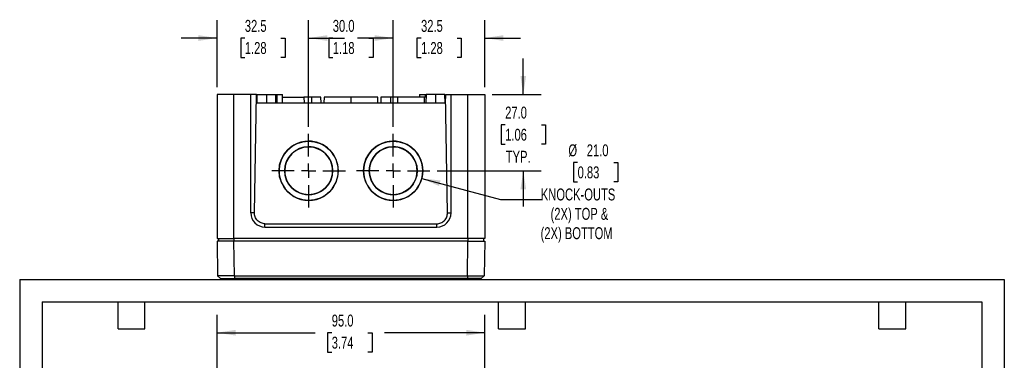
# Model space of a CAD drawing. Header units: millimetres. Extents: x 0 to 543, y 0 to 397.
# Tile 2 of 5: x 0 to 349, y 241 to 362. Entities that reach past the tile are written whole.
import ezdxf

# ---------------------------------------------------------------- set-up
doc = ezdxf.new("R2010")
doc.units = ezdxf.units.MM
doc.header["$LTSCALE"] = 2
doc.linetypes.add('CENTERX2', pattern=[20.32, 12.7, -2.54, 2.54, -2.54])
doc.layers.add('CENTER', color=40, linetype='CENTERX2')
doc.layers.add('DIMENSIONS', color=140, linetype='Continuous', lineweight=25)
doc.layers.add('TEXT', color=140, linetype='Continuous', lineweight=25)
doc.styles.add('SLDTEXTSTYLE0', font='TXT', dxfattribs={"width": 0.7})
doc.dimstyles.new('SLDDIMSTYLE0', dxfattribs={"dimtxt": 4.316016, "dimasz": 6.604, "dimexe": 0, "dimexo": 0.0625, "dimgap": 1.079004, "dimtad": 0, "dimtih": 1, "dimtoh": 1, "dimdec": 1, "dimrnd": 1e-09, "dimzin": 4, "dimdsep": 46, "dimtxsty": 'SLDTEXTSTYLE0', "dimsah": 1, "dimcen": 0.09, "dimadec": 0, "dimazin": 1, "dimtfac": 1, "dimtdec": 1, "dimtofl": 0, "dimtmove": 0, "dimatfit": 3, "dimfxl": 0, "dimfrac": 2, "dimtolj": 1, "dimtzin": 12, "dimarcsym": 0})
doc.dimstyles.new('SLDDIMSTYLE1', dxfattribs={"dimtxt": 4.316016, "dimasz": 6.604, "dimexe": 0, "dimexo": 0.0625, "dimgap": 1.079004, "dimtad": 0, "dimtih": 1, "dimtoh": 1, "dimdec": 1, "dimrnd": 1e-09, "dimzin": 4, "dimdsep": 46, "dimtxsty": 'SLDTEXTSTYLE0', "dimsah": 1, "dimcen": 0, "dimadec": 0, "dimazin": 1, "dimtfac": 1, "dimtdec": 1, "dimtofl": 0, "dimtmove": 0, "dimatfit": 3, "dimfxl": 0, "dimfrac": 2, "dimtolj": 1, "dimtzin": 12, "dimarcsym": 0})
doc.dimstyles.new('SLDDIMSTYLE3', dxfattribs={"dimtxt": 4.316016, "dimasz": 6.604, "dimexe": 0, "dimexo": 0.0625, "dimgap": 1.079004, "dimtad": 0, "dimtih": 1, "dimtoh": 1, "dimdec": 1, "dimrnd": 1e-09, "dimzin": 4, "dimdsep": 46, "dimtxsty": 'SLDTEXTSTYLE0', "dimsah": 1, "dimcen": 0.09, "dimadec": 0, "dimazin": 1, "dimtfac": 1, "dimtdec": 1, "dimtmove": 0, "dimatfit": 0, "dimfxl": 0, "dimfrac": 2, "dimtolj": 1, "dimtzin": 12, "dimarcsym": 0})
doc.dimstyles.new('SLDDIMSTYLE4', dxfattribs={"dimtxt": 4.316016, "dimasz": 6.604, "dimexe": 0, "dimexo": 0.0625, "dimgap": 1.079004, "dimtad": 0, "dimtih": 1, "dimtoh": 1, "dimdec": 1, "dimrnd": 1e-09, "dimzin": 12, "dimdsep": 46, "dimtxsty": 'SLDTEXTSTYLE0', "dimsah": 1, "dimcen": 0.09, "dimadec": 0, "dimazin": 3, "dimtfac": 1, "dimtdec": 1, "dimtmove": 0, "dimatfit": 0, "dimfxl": 0, "dimfrac": 2, "dimtolj": 1, "dimtzin": 12, "dimarcsym": 0})

# ---------------------------------------------------------------- blocks, each defined once
blk = doc.blocks.new('_D_1')
at = {"layer": 'DIMENSIONS'}
for p, q in [((70, 215.53), (70, 257.34)), ((165, 215.53), (165, 257.34)), ((70, 250.99), (104.84, 250.99)), ((110.69, 250.99), (109.24, 250.99)), ((109.24, 250.99), (109.24, 244.13)), ((123.52, 250.99), (124.97, 250.99)), ((124.97, 250.99), (124.97, 244.13)), ((165, 250.99), (129.37, 250.99)), ((109.24, 244.13), (110.69, 244.13)), ((124.97, 244.13), (123.52, 244.13))]:
    blk.add_line(p, q, dxfattribs=at)
for points in [[(70, 250.99), (76.6, 249.97), (76.6, 252)], [(165, 250.99), (158.4, 252), (158.4, 249.97)]]:
    blk.add_solid(points, dxfattribs=at)
at = {"layer": 'DIMENSIONS', "char_height": 4.233, "attachment_point": 1, "style": 'SLDTEXTSTYLE0'}
for s, insert in [('95.0', (110.69, 257.41)), ('3.74', (110.69, 249.58))]:
    blk.add_mtext(s, dxfattribs=dict(at, insert=insert))
blk = doc.blocks.new('_D_17')
at = {"layer": 'DIMENSIONS'}
for p, q in [((197.9, 311.33), (196.45, 311.33)), ((196.45, 311.33), (196.45, 304.47)), ((210.72, 311.33), (212.17, 311.33)), ((212.17, 311.33), (212.17, 304.47)), ((142.64, 305.66), (170.5, 298.2)), ((196.45, 304.47), (197.9, 304.47)), ((212.17, 304.47), (210.72, 304.47)), ((170.5, 298.2), (185.15, 298.2))]:
    blk.add_line(p, q, dxfattribs=at)
blk.add_solid([(142.64, 305.66), (148.76, 302.97), (149.29, 304.94)], dxfattribs=at)
at = {"layer": 'DIMENSIONS', "attachment_point": 1, "style": 'SLDTEXTSTYLE0'}
for s, insert, char_height in [('%%c', (194.64, 317.75), 4.233), ('21.0', (201.15, 317.75), 4.233), ('0.83', (197.9, 309.93), 4.233), ('KNOCK-OUTS', (184.85, 302.1), 4.233), ('(2X) TOP &', (188.32, 295.24), 4.233), ('(2X) BOTTOM', (184.78, 288.38), 4.2333)]:
    blk.add_mtext(s, dxfattribs=dict(at, insert=insert, char_height=char_height))
blk = doc.blocks.new('_D_18')
at = {"layer": 'DIMENSIONS'}
for p, q in [((178.62, 335.42), (178.62, 348.12)), ((167.54, 335.42), (184.97, 335.42)), ((172.21, 324.69), (170.76, 324.69)), ((170.76, 324.69), (170.76, 317.83)), ((185.04, 324.69), (186.49, 324.69)), ((186.49, 324.69), (186.49, 317.83)), ((170.76, 317.83), (172.21, 317.83)), ((186.49, 317.83), (185.04, 317.83)), ((148.08, 308.38), (184.97, 308.38)), ((178.62, 308.38), (178.62, 295.68))]:
    blk.add_line(p, q, dxfattribs=at)
for points in [[(178.62, 335.42), (179.64, 342.02), (177.61, 342.02)], [(178.62, 308.38), (177.61, 301.78), (179.64, 301.78)]]:
    blk.add_solid(points, dxfattribs=at)
at = {"layer": 'DIMENSIONS', "char_height": 4.233, "attachment_point": 1, "style": 'SLDTEXTSTYLE0'}
for s, insert in [('27.0', (172.21, 331.11)), ('1.06', (172.21, 323.28)), ('TYP.', (172.42, 315.46))]:
    blk.add_mtext(s, dxfattribs=dict(at, insert=insert))
blk = doc.blocks.new('_D_19')
at = {"layer": 'DIMENSIONS'}
for p, q in [((70, 337.96), (70, 361.77)), ((102.5, 323.96), (102.5, 361.77)), ((70, 355.42), (57.3, 355.42)), ((79.86, 355.42), (78.41, 355.42)), ((78.41, 355.42), (78.41, 348.56)), ((92.68, 355.42), (94.13, 355.42)), ((94.13, 355.42), (94.13, 348.56)), ((102.5, 355.42), (115.2, 355.42)), ((78.41, 348.56), (79.86, 348.56)), ((94.13, 348.56), (92.68, 348.56))]:
    blk.add_line(p, q, dxfattribs=at)
for points in [[(70, 355.42), (63.4, 356.43), (63.4, 354.4)], [(102.5, 355.42), (109.1, 354.4), (109.1, 356.43)]]:
    blk.add_solid(points, dxfattribs=at)
at = {"layer": 'DIMENSIONS', "char_height": 4.233, "attachment_point": 1, "style": 'SLDTEXTSTYLE0'}
for s, insert in [('32.5', (79.86, 361.84)), ('1.28', (79.86, 354.01))]:
    blk.add_mtext(s, dxfattribs=dict(at, insert=insert))
blk = doc.blocks.new('_D_20')
at = {"layer": 'DIMENSIONS'}
for p, q in [((102.5, 323.96), (102.5, 361.77)), ((132.5, 323.96), (132.5, 361.77)), ((102.5, 355.42), (105.22, 355.42)), ((111.06, 355.42), (109.62, 355.42)), ((109.62, 355.42), (109.62, 348.56)), ((123.89, 355.42), (125.34, 355.42)), ((125.34, 355.42), (125.34, 348.56)), ((132.5, 355.42), (129.74, 355.42)), ((109.62, 348.56), (111.06, 348.56)), ((125.34, 348.56), (123.89, 348.56))]:
    blk.add_line(p, q, dxfattribs=at)
for points in [[(102.5, 355.42), (109.1, 354.4), (109.1, 356.43)], [(132.5, 355.42), (125.9, 356.43), (125.9, 354.4)]]:
    blk.add_solid(points, dxfattribs=at)
at = {"layer": 'DIMENSIONS', "char_height": 4.233, "attachment_point": 1, "style": 'SLDTEXTSTYLE0'}
for s, insert in [('30.0', (111.06, 361.84)), ('1.18', (111.06, 354.01))]:
    blk.add_mtext(s, dxfattribs=dict(at, insert=insert))
blk = doc.blocks.new('_D_21')
at = {"layer": 'DIMENSIONS'}
for p, q in [((132.5, 323.96), (132.5, 361.77)), ((165, 337.96), (165, 361.77)), ((132.5, 355.42), (119.8, 355.42)), ((142.37, 355.42), (140.92, 355.42)), ((140.92, 355.42), (140.92, 348.56)), ((155.2, 355.42), (156.64, 355.42)), ((156.64, 355.42), (156.64, 348.56)), ((165, 355.42), (177.7, 355.42)), ((140.92, 348.56), (142.37, 348.56)), ((156.64, 348.56), (155.2, 348.56))]:
    blk.add_line(p, q, dxfattribs=at)
for points in [[(132.5, 355.42), (125.9, 356.43), (125.9, 354.4)], [(165, 355.42), (171.6, 354.4), (171.6, 356.43)]]:
    blk.add_solid(points, dxfattribs=at)
at = {"layer": 'DIMENSIONS', "char_height": 4.233, "attachment_point": 1, "style": 'SLDTEXTSTYLE0'}
for s, insert in [('32.5', (142.37, 361.84)), ('1.28', (142.37, 354.01))]:
    blk.add_mtext(s, dxfattribs=dict(at, insert=insert))
blk = doc.blocks.new('SW_CENTERMARKSYMBOL_21')
at = {"layer": 'CENTER', "color": 0}
for p, q in [((0, 5.08), (0, 13.04)), ((-5.08, 0), (-13.04, 0)), ((0, 0), (-2.54, 0)), ((0, 0), (0, 2.54)), ((0, 0), (0, -2.54)), ((0, 0), (2.54, 0)), ((5.08, 0), (13.04, 0)), ((0, -5.08), (0, -13.04))]:
    blk.add_line(p, q, dxfattribs=at)
blk = doc.blocks.new('SW_CENTERMARKSYMBOL_22')
at = {"layer": 'CENTER', "color": 0}
for p, q in [((0, 5.08), (0, 13.04)), ((-5.08, 0), (-13.04, 0)), ((0, 0), (-2.54, 0)), ((0, 0), (0, 2.54)), ((0, 0), (0, -2.54)), ((0, 0), (2.54, 0)), ((5.08, 0), (13.04, 0)), ((0, -5.08), (0, -13.04))]:
    blk.add_line(p, q, dxfattribs=at)

msp = doc.modelspace()

# ---------------------------------------------------------------- linework, layer by layer
for p, q in [((70, 335.42), (70, 284.42)), ((76, 335.42), (70, 335.42)), ((76, 284.42), (76, 335.42)), ((82, 335.42), (76, 335.42)), ((82, 293.42), (82, 335.42)), ((84, 335.42), (82, 335.42)), ((83.27, 293.42), (84, 335.42)), ((84, 335.42), (84.05, 332.42)), ((84.14, 335.42), (84.09, 332.42)), ((84.14, 335.42), (87.5, 335.42)), ((87.5, 335.42), (90.86, 335.42)), ((87.5, 335.42), (87.5, 332.42)), ((90.91, 332.42), (90.86, 335.42)), ((90.86, 335.42), (91.2, 335.42)), ((91.2, 335.42), (93.2, 335.42)), ((91.2, 335.42), (91.2, 332.42)), ((93.25, 332.42), (93.2, 335.42)), ((141.8, 335.42), (141.78, 334.42)), ((141.8, 335.42), (143.8, 335.42)), ((143.8, 335.42), (144.14, 335.42)), ((143.8, 335.42), (143.8, 334.42)), ((144.14, 335.42), (144.09, 332.42)), ((147.5, 335.42), (144.14, 335.42)), ((150.86, 335.42), (147.5, 335.42)), ((147.5, 335.42), (147.5, 332.42)), ((150.91, 332.42), (150.86, 335.42)), ((151, 335.42), (150.95, 332.42)), ((151, 335.42), (153, 335.42)), ((151.73, 293.42), (151, 335.42)), ((153, 293.42), (153, 335.42)), ((153, 335.42), (159, 335.42)), ((159, 284.42), (159, 335.42)), ((159, 335.42), (165, 335.42)), ((165, 335.42), (165, 284.42)), ((84.01, 334.92), (84.13, 334.92)), ((84.1, 333.32), (84.04, 333.32)), ((84.05, 332.42), (150.95, 332.42)), ((93.22, 334.42), (100.83, 334.42)), ((100.83, 334.42), (100.85, 332.42)), ((103.5, 334.42), (100.83, 334.42)), ((106.84, 334.42), (103.5, 334.42)), ((103.5, 334.42), (103.5, 332.42)), ((106.88, 332.42), (106.84, 334.42)), ((107.95, 334.42), (107.92, 332.42)), ((117.5, 334.42), (107.95, 334.42)), ((127.05, 334.42), (117.5, 334.42)), ((117.5, 334.42), (117.5, 332.42)), ((127.09, 332.42), (127.05, 334.42)), ((128.16, 334.42), (128.12, 332.42)), ((131.5, 334.42), (128.16, 334.42)), ((134.17, 334.42), (131.5, 334.42)), ((131.5, 334.42), (131.5, 332.42)), ((134.15, 332.42), (134.17, 334.42)), ((143.5, 334.42), (134.17, 334.42)), ((144.12, 334.42), (143.5, 334.42)), ((143.5, 334.42), (143.5, 332.42)), ((150.87, 334.92), (150.99, 334.92)), ((150.98, 334.42), (150.88, 334.42)), ((102.5, 318.88), (102.5, 318.88)), ((132.5, 318.88), (132.5, 318.88)), ((102.5, 316.88), (102.5, 316.88)), ((132.5, 316.88), (132.5, 316.88)), ((83.27, 293.42), (82, 293.42)), ((151.73, 293.42), (153, 293.42)), ((87, 288.42), (87, 289.62)), ((87, 289.62), (148, 289.62)), ((87, 288.42), (148, 288.42)), ((148, 288.42), (148, 289.62)), ((70, 284.42), (76, 284.42)), ((70, 283.42), (70.21, 271.17)), ((70.5, 284.42), (70.5, 283.42)), ((159, 284.42), (76, 284.42)), ((76, 284.42), (76, 283.42)), ((76.21, 271.17), (76, 283.42)), ((159, 283.42), (76, 283.42)), ((158.79, 271.17), (159, 283.42)), ((165, 284.42), (159, 284.42)), ((159, 284.42), (159, 283.42)), ((164.5, 284.42), (164.5, 283.42)), ((165, 283.42), (164.79, 271.17)), ((70.21, 271.17), (71.25, 270.17)), ((76.21, 271.17), (158.79, 271.17)), ((76.21, 271.17), (76.21, 270.17)), ((158.79, 270.17), (76.21, 270.17)), ((158.79, 271.17), (158.79, 270.17)), ((164.79, 271.17), (163.75, 270.17))]:
    msp.add_line(p, q)
at = {"color": 7, "linetype": 'Continuous'}
for p, q in [((0, 269.88), (0, 0)), ((0, 269.88), (349.25, 269.88)), ((349.25, 269.88), (349.25, 0))]:
    msp.add_line(p, q, dxfattribs=at)
for centre, radius, start, end in [((102.5, 308.39), 10.5, 89.9931, 270.0069), ((102.5, 308.38), 10.5, 89.9958, 179.9955), ((102.5, 308.39), 10.5, 269.9931, 90.0069), ((102.5, 308.38), 10.5, 0.0039, 90.0048), ((132.5, 308.39), 10.5, 89.9931, 270.0069), ((132.5, 308.38), 10.5, 89.9958, 179.9955), ((132.5, 308.39), 10.5, 269.9931, 90.0069), ((132.5, 308.38), 10.5, 0.0039, 90.0048), ((102.5, 308.38), 8.5, 89.9932, 270.0068), ((102.5, 308.38), 8.5, 89.9958, 179.9955), ((102.5, 308.38), 8.5, 269.9932, 90.0068), ((102.5, 308.38), 8.5, 0.0042, 90.0045), ((132.5, 308.38), 8.5, 89.9932, 270.0068), ((132.5, 308.38), 8.5, 89.9958, 179.9955), ((132.5, 308.38), 8.5, 269.9932, 90.0068), ((132.5, 308.38), 8.5, 0.0042, 90.0045), ((87, 293.42), 5, 180, 270), ((148, 293.42), 5, 270, 0)]:
    msp.add_arc(centre, radius, start, end)
for points, knots in [([(87, 289.62), (86.56, 289.62), (86.08, 289.7), (85.15, 290.07), (84.7, 290.36), (83.97, 291.11), (83.69, 291.56), (83.33, 292.49), (83.26, 292.97), (83.27, 293.42)], [0, 0, 0, 0, 0.25, 0.25, 0.5, 0.5, 0.75, 0.75, 1, 1, 1, 1]), ([(148, 289.62), (148.44, 289.62), (148.92, 289.7), (149.85, 290.07), (150.3, 290.36), (151.03, 291.11), (151.31, 291.56), (151.67, 292.49), (151.74, 292.97), (151.73, 293.42)], [0, 0, 0, 0, 0.25, 0.25, 0.5, 0.5, 0.75, 0.75, 1, 1, 1, 1]), ([(76, 283.42), (75.65, 283.42), (75.28, 283.42), (74.54, 283.42), (74.16, 283.42), (73.42, 283.42), (73.06, 283.42), (72.37, 283.42), (72.05, 283.42), (71.46, 283.42), (71.2, 283.42), (70.75, 283.42), (70.57, 283.42), (70.28, 283.42), (70.17, 283.42), (70.03, 283.42), (70, 283.42), (70, 283.42)], [0, 0, 0, 0, 0.125, 0.125, 0.25, 0.25, 0.375, 0.375, 0.5, 0.5, 0.625, 0.625, 0.75, 0.75, 0.875, 0.875, 1, 1, 1, 1]), ([(159, 283.42), (159.35, 283.42), (159.72, 283.42), (160.46, 283.42), (160.84, 283.42), (161.58, 283.42), (161.94, 283.42), (162.63, 283.42), (162.95, 283.42), (163.54, 283.42), (163.8, 283.42), (164.25, 283.42), (164.43, 283.42), (164.73, 283.42), (164.83, 283.42), (164.97, 283.42), (165, 283.42), (165, 283.42)], [0, 0, 0, 0, 0.125, 0.125, 0.25, 0.25, 0.375, 0.375, 0.5, 0.5, 0.625, 0.625, 0.75, 0.75, 0.875, 0.875, 1, 1, 1, 1]), ([(76.21, 271.17), (74.64, 271.16), (73.08, 271.16), (70.86, 271.16), (70.21, 271.16), (70.21, 271.17)], [0, 0, 0, 0, 0.5, 0.5, 1, 1, 1, 1]), ([(71.25, 270.17), (71.24, 270.17), (71.78, 270.17), (73.62, 270.17), (74.91, 270.17), (76.21, 270.17)], [0, 0, 0, 0, 0.5, 0.5, 1, 1, 1, 1]), ([(158.79, 271.17), (158.87, 271.17), (159.02, 271.17), (159.26, 271.17), (159.49, 271.16), (159.73, 271.16), (159.96, 271.16), (160.19, 271.16), (160.42, 271.16), (160.64, 271.16), (160.86, 271.16), (161.08, 271.16), (161.3, 271.16), (161.51, 271.16), (161.72, 271.16), (161.92, 271.16), (162.12, 271.16), (162.31, 271.16), (162.5, 271.16), (162.68, 271.16), (162.86, 271.16), (163.03, 271.16), (163.19, 271.16), (163.35, 271.16), (163.5, 271.16), (163.64, 271.16), (163.78, 271.16), (163.9, 271.16), (164.02, 271.16), (164.13, 271.16), (164.24, 271.16), (164.33, 271.16), (164.42, 271.16), (164.49, 271.16), (164.56, 271.16), (164.62, 271.16), (164.67, 271.16), (164.71, 271.16), (164.75, 271.16), (164.77, 271.17), (164.78, 271.17), (164.79, 271.17), (164.79, 271.17)], [0, 0, 0, 0, 0.025001, 0.050001, 0.075001, 0.100001, 0.125001, 0.150001, 0.175001, 0.2, 0.225, 0.249999, 0.274998, 0.299997, 0.324996, 0.349995, 0.374995, 0.399994, 0.424993, 0.449992, 0.474991, 0.49999, 0.524989, 0.549988, 0.574987, 0.599987, 0.624986, 0.649986, 0.674986, 0.699986, 0.724986, 0.749986, 0.774986, 0.799987, 0.824988, 0.849989, 0.87499, 0.899991, 0.924993, 0.949995, 0.974997, 1, 1, 1, 1]), ([(163.75, 270.17), (163.75, 270.17), (163.75, 270.17), (163.74, 270.17), (163.71, 270.17), (163.68, 270.17), (163.64, 270.17), (163.59, 270.17), (163.52, 270.17), (163.45, 270.17), (163.28, 270.17), (162.94, 270.17), (162.32, 270.17), (161.56, 270.17), (160.87, 270.17), (160.32, 270.17), (159.94, 270.17), (159.56, 270.17), (159.18, 270.17), (158.92, 270.17), (158.79, 270.17)], [0, 0, 0, 0, 0.02771, 0.055312, 0.082861, 0.110413, 0.138023, 0.165747, 0.193638, 0.221751, 0.250137, 0.375585, 0.500021, 0.624287, 0.749904, 0.800741, 0.850851, 0.900549, 0.950158, 1, 1, 1, 1])]:
    msp.add_open_spline(points, degree=3, knots=knots)
at = {"layer": 'DIMENSIONS'}
for centre, radius in [((102.5, 308.38), 10.5), ((132.5, 308.38), 10.5), ((102.5, 308.38), 8.5), ((132.5, 308.38), 8.5)]:
    msp.add_circle(centre, radius, dxfattribs=at)
at = {"layer": 'TEXT'}
for p, q in [((7.94, 261.94), (341.31, 261.94)), ((7.94, 261.94), (7.94, 7.94)), ((34.92, 252.41), (34.92, 261.94)), ((44.45, 252.41), (44.45, 261.94)), ((169.86, 252.41), (169.86, 261.94)), ((179.39, 252.41), (179.39, 261.94)), ((341.31, 261.94), (341.31, 7.94)), ((304.8, 252.41), (304.8, 261.94)), ((314.32, 252.41), (314.32, 261.94)), ((34.92, 252.41), (44.45, 252.41)), ((169.86, 252.41), (179.39, 252.41)), ((304.8, 252.41), (314.32, 252.41))]:
    msp.add_line(p, q, dxfattribs=at)

# ---------------------------------------------------------------- block references
at = {"layer": 'CENTER'}
for name, p in [('SW_CENTERMARKSYMBOL_21', (102.5, 308.38)), ('SW_CENTERMARKSYMBOL_22', (132.5, 308.38))]:
    msp.add_blockref(name, p, dxfattribs=at)

# ---------------------------------------------------------------- dimensions: what is measured, and where the dimension line sits
at = {"layer": 'DIMENSIONS'}
for base, p1, p2, dimstyle, picture, middle in [((102.5, 355.42), (70, 335.42), (102.5, 321.42), 'SLDDIMSTYLE4', '_D_19', (86.27, 355.42)), ((132.5, 355.42), (102.5, 321.42), (132.5, 321.42), 'SLDDIMSTYLE0', '_D_20', (117.48, 355.42)), ((165, 355.42), (132.5, 321.42), (165, 335.42), 'SLDDIMSTYLE4', '_D_21', (148.78, 355.42)), ((165, 250.99), (70, 212.99), (165, 212.99), 'SLDDIMSTYLE0', '_D_1', (117.11, 250.99))]:
    dim = msp.add_linear_dim(base=base, p1=p1, p2=p2, dimstyle=dimstyle, dxfattribs=at)
    dim.commit()
    dim.dimension.update_dxf_attribs({"geometry": picture, "text_midpoint": middle, "dimtype": 160})
dim = msp.add_linear_dim(base=(178.62, 308.38), p1=(165, 335.42), p2=(145.54, 308.38), angle=90, text='<>\\PTYP.', dimstyle='SLDDIMSTYLE3', dxfattribs=at)
dim.commit()
dim.dimension.update_dxf_attribs({"geometry": '_D_18', "text_midpoint": (178.62, 320.65), "dimtype": 160})
dim = msp.add_diameter_dim_2p(p1=(122.36, 311.1), p2=(142.64, 305.66), text='<>\\PKNOCK-OUTS\\P(2X) TOP &\\P(2X) BOTTOM', dimstyle='SLDDIMSTYLE1', dxfattribs=at)
dim.commit()
dim.dimension.update_dxf_attribs({"geometry": '_D_17', "text_midpoint": (204.31, 300.43), "dimtype": 163})

doc.saveas('drawing.dxf')
